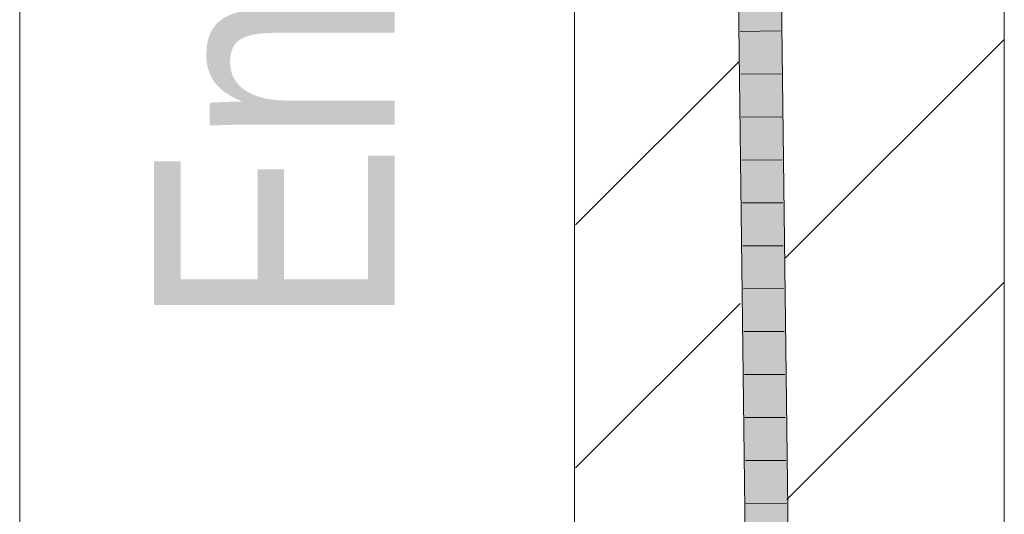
# Model space of a CAD drawing. Extents: x -620 to 300, y 62 to 1107.
# Tile 244 of 256: x 184.52 to 190.24, y 854.86 to 857.74. Entities that reach past the tile are written whole.
import ezdxf
from ezdxf.lldxf.tags import DXFTag

# ---------------------------------------------------------------- set-up
doc = ezdxf.new("R2010")
doc.units = 0
doc.layers.get('0').update_dxf_attribs({"lineweight": 35})
for name, color, linetype, lineweight, true_color in [('E_Detail_Beschriftung', 7, 'Continuous', 13, 0x009900), ('E_Detail_Wandschraffur', 7, 'Continuous', 5, 0xc0c0c0), ('E_Leerrohr 25-A06G9G0X8I', 7, 'Continuous', 9, 0xff8000), ('E_Leerrohr 25-Shading', 7, 'Continuous', 9, 0xff8000)]:
    doc.layers.add(name, color=color, linetype=linetype, lineweight=lineweight, true_color=true_color)
doc.layers.add('E_Detail_Linie_Text_Bem', color=7, linetype='Continuous', lineweight=13)
doc.styles.get("Standard").update_dxf_attribs({"font": 'ARIALN.TTF'})
tags = doc.linetypes.add('fein_strichliert', pattern=[4, 1, -2, 1]).pattern_tags.tags
tags[8:9] = [DXFTag(74, 4), DXFTag(75, 0), DXFTag(340, '0'), DXFTag(46, 0.0), DXFTag(50, 0.0), DXFTag(44, 0.0), DXFTag(45, 0.0)]
tags[6:7] = [DXFTag(74, 4), DXFTag(75, 0), DXFTag(340, '0'), DXFTag(46, 0.0), DXFTag(50, 0.0), DXFTag(44, 0.0), DXFTag(45, 0.0)]
tags[4:5] = [DXFTag(74, 4), DXFTag(75, 0), DXFTag(340, '0'), DXFTag(46, 0.0), DXFTag(50, 0.0), DXFTag(44, 0.0), DXFTag(45, 0.0)]
tags = doc.linetypes.add('fein_strichliert-A06G9G0V8I', pattern=[4, 1, -2, 1]).pattern_tags.tags
tags[8:9] = [DXFTag(74, 4), DXFTag(75, 0), DXFTag(340, '0'), DXFTag(46, 0.0), DXFTag(50, 0.0), DXFTag(44, 0.0), DXFTag(45, 0.0)]
tags[6:7] = [DXFTag(74, 4), DXFTag(75, 0), DXFTag(340, '0'), DXFTag(46, 0.0), DXFTag(50, 0.0), DXFTag(44, 0.0), DXFTag(45, 0.0)]
tags[4:5] = [DXFTag(74, 4), DXFTag(75, 0), DXFTag(340, '0'), DXFTag(46, 0.0), DXFTag(50, 0.0), DXFTag(44, 0.0), DXFTag(45, 0.0)]

# ---------------------------------------------------------------- blocks, each defined once
blk = doc.blocks.new('Shading-A06G9FMN8I', base_point=(255.3952, 758.4784))
at = {"layer": 'E_Leerrohr 25-Shading', "color": 43, "true_color": 0xd7ab7f}
for points in [[(188.6944, 858.1702), (188.7387, 854.5174), (188.7176, 858.1705), (188.7414, 854.5174)], [(188.7176, 858.1705), (188.7414, 854.5174), (188.731, 858.1708), (188.7579, 854.5172)], [(188.7579, 854.5172), (188.7753, 854.5171), (188.731, 858.1708)], [(188.9521, 854.5154), (188.9887, 854.5151), (188.9077, 858.174), (188.9443, 858.1746)]]:
    blk.add_solid(points, dxfattribs=at)
at = {"layer": 'E_Leerrohr 25-Shading', "color": 31, "true_color": 0xfabd7f}
for points in [[(188.7753, 854.5171), (188.8637, 854.5162), (188.731, 858.1708), (188.8193, 858.1724)], [(188.8637, 854.5162), (188.9521, 854.5154), (188.8193, 858.1724), (188.9077, 858.174)]]:
    blk.add_solid(points, dxfattribs=at)
blk = doc.blocks.new('Referenz-A06G9G138I')
at = {"layer": 'E_Detail_Linie_Text_Bem', "linetype": 'fein_strichliert-A06G9G0V8I', "ltscale": 0.65}
blk.add_line((184.5158, 823.2924), (184.5158, 876.1717), dxfattribs=at)
at = {"layer": 'E_Detail_Linie_Text_Bem', "linetype": 'Continuous', "ltscale": 0.13}
for p, q in [((187.7442, 852.3004), (187.7442, 864.1004)), ((190.2442, 864.1004), (190.2442, 824.1004))]:
    blk.add_line(p, q, dxfattribs=at)
at = {"layer": 'E_Detail_Wandschraffur', "linetype": 'fein_strichliert', "ltscale": 0.13}
for p, q in [((188.9718, 856.3508), (190.2442, 857.6232)), ((187.7489, 855.1279), (188.7066, 856.0856))]:
    blk.add_line(p, q, dxfattribs=at)
at = {"layer": 'E_Detail_Wandschraffur', "linetype": 'ByBlock', "ltscale": 0.13}
for p, q in [((187.7494, 856.5426), (188.6991, 857.4923)), ((188.979, 854.9438), (190.2442, 856.209))]:
    blk.add_line(p, q, dxfattribs=at)
at = {"layer": 'E_Leerrohr 25-A06G9G0X8I', "linetype": 'Continuous', "ltscale": 0.13}
for p, q in [((188.7387, 854.5174), (188.6944, 858.1701)), ((188.9887, 854.5151), (188.9443, 858.1746)), ((188.9429, 857.6728), (188.7079, 857.6696)), ((188.9459, 857.4226), (188.711, 857.4198)), ((188.949, 857.1724), (188.714, 857.17)), ((188.952, 856.9222), (188.717, 856.9203)), ((188.9551, 856.672), (188.7201, 856.6705)), ((188.9581, 856.4218), (188.7231, 856.4207)), ((188.9611, 856.1716), (188.7261, 856.171)), ((188.9642, 855.9215), (188.7292, 855.9212)), ((188.9672, 855.6713), (188.7322, 855.6714)), ((188.9702, 855.4211), (188.7352, 855.4217)), ((188.9733, 855.1709), (188.7383, 855.1719)), ((188.9763, 854.9207), (188.7413, 854.9222))]:
    blk.add_line(p, q, dxfattribs=at)
at = {"layer": 'E_Detail_Beschriftung', "linetype": 'Continuous', "ltscale": 0.13, "insert": (185.2969, 855.9454), "char_height": 1.4, "attachment_point": 1, "rotation": 90}
blk.add_mtext('{\\fArial Narrow;Endtüllen}', dxfattribs=at)

msp = doc.modelspace()

# ---------------------------------------------------------------- block references
at = {"color": 8, "lineweight": 25, "ltscale": 0.25, "true_color": 0x808080}
msp.add_blockref('Referenz-A06G9G138I', (0, 0), dxfattribs=at)
msp.add_blockref('Shading-A06G9FMN8I', (255.3952, 758.4784))

doc.saveas('drawing.dxf')
